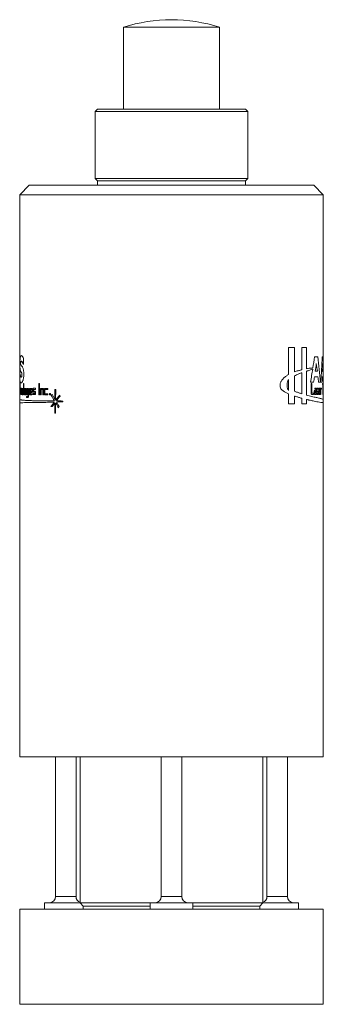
# Model space of a CAD drawing. Header units: inches. Extents: x 2.7 to 19.3, y 1.6 to 16.1.
# Tile 4 of 4: x 17.3 to 19.3, y 5.5 to 11.9. Entities that reach past the tile are written whole.
import ezdxf

# ---------------------------------------------------------------- set-up
doc = ezdxf.new("R2010")
doc.units = ezdxf.units.IN
doc.header["$MEASUREMENT"] = 0

msp = doc.modelspace()

# ---------------------------------------------------------------- linework, layer by layer
at = {"color": 7, "linetype": 'Continuous', "lineweight": 15}
for p, q in [((18.0237, 11.8864), (18.0237, 11.3499)), ((18.0237, 11.8864), (18.6537, 11.8864)), ((18.6537, 11.3499), (18.6537, 11.8864)), ((17.8537, 11.3499), (17.8387, 11.3349)), ((17.8387, 11.3349), (17.8387, 10.8949)), ((18.8387, 11.3349), (17.8387, 11.3349)), ((17.8537, 11.3499), (18.8237, 11.3499)), ((18.8387, 11.3349), (18.8237, 11.3499)), ((18.8387, 10.8949), (18.8387, 11.3349)), ((17.8387, 10.8949), (17.8537, 10.8799)), ((17.8387, 10.8949), (18.8387, 10.8949)), ((17.8537, 10.8799), (17.8537, 10.8499)), ((17.8537, 10.8799), (18.8237, 10.8799)), ((18.8237, 10.8799), (18.8387, 10.8949)), ((18.8237, 10.8499), (18.8237, 10.8799)), ((17.4057, 10.8499), (17.3437, 10.7879)), ((17.4057, 10.8499), (19.2717, 10.8499)), ((19.3337, 10.7879), (19.2717, 10.8499)), ((17.3437, 10.7879), (17.3437, 9.6328)), ((19.3337, 10.7879), (17.3437, 10.7879)), ((19.3337, 9.6328), (19.3337, 10.7879)), ((19.1064, 9.7861), (19.1063, 9.6081)), ((19.1458, 9.6255), (19.1458, 9.7861)), ((19.1924, 9.786), (19.1923, 9.6388)), ((19.2237, 9.6457), (19.2238, 9.786)), ((17.3679, 9.6738), (17.3679, 9.7159)), ((19.333, 9.6328), (19.3329, 9.7242)), ((17.3437, 9.6328), (17.3437, 9.5574)), ((17.3442, 9.5574), (17.3444, 9.6328)), ((19.2237, 9.472), (19.2237, 9.6298)), ((19.3337, 9.5574), (19.3337, 9.6328)), ((17.3447, 9.6117), (17.3447, 9.5696)), ((19.1062, 9.503), (19.1062, 9.5744)), ((19.1457, 9.5988), (19.1457, 9.4985)), ((19.1923, 9.4813), (19.1923, 9.6198)), ((17.3437, 9.5575), (17.3437, 9.4436)), ((17.3438, 9.511), (17.3438, 9.4821)), ((17.3439, 9.4821), (17.3439, 9.5098)), ((17.3441, 9.5575), (17.3442, 9.5574)), ((17.3451, 9.5098), (17.3451, 9.5173)), ((17.3461, 9.5489), (17.3461, 9.4762)), ((17.3466, 9.5178), (17.3466, 9.5489)), ((17.3466, 9.4762), (17.3466, 9.5102)), ((17.3487, 9.5102), (17.3487, 9.4762)), ((17.3495, 9.4762), (17.3495, 9.5114)), ((17.3512, 9.5119), (17.3512, 9.4767)), ((17.3521, 9.4767), (17.3521, 9.5107)), ((17.3554, 9.5107), (17.3554, 9.4767)), ((17.3567, 9.4767), (17.3567, 9.5119)), ((17.3586, 9.5105), (17.3586, 9.4816)), ((17.3599, 9.5093), (17.3599, 9.4816)), ((17.3644, 9.4816), (17.3644, 9.5093)), ((17.3661, 9.4816), (17.3661, 9.5105)), ((17.3688, 9.5487), (17.3688, 9.476)), ((17.3705, 9.476), (17.3705, 9.5487)), ((17.3739, 9.51), (17.3739, 9.4811)), ((17.3758, 9.5088), (17.3758, 9.4811)), ((17.3819, 9.4811), (17.3819, 9.5088)), ((17.3842, 9.4811), (17.3842, 9.51)), ((17.388, 9.5101), (17.388, 9.4812)), ((17.3902, 9.5089), (17.3902, 9.4812)), ((17.3975, 9.4812), (17.3975, 9.5089)), ((17.4002, 9.4628), (17.4003, 9.5101)), ((17.4044, 9.5159), (17.4044, 9.4743)), ((17.407, 9.4743), (17.407, 9.5159)), ((17.4114, 9.5103), (17.4114, 9.4814)), ((17.4141, 9.5091), (17.4141, 9.4967)), ((17.423, 9.4967), (17.423, 9.509)), ((17.4263, 9.4965), (17.4263, 9.5102)), ((17.4305, 9.5112), (17.4305, 9.4974)), ((17.4335, 9.4976), (17.4335, 9.51)), ((17.4471, 9.5099), (17.4471, 9.5175)), ((17.4696, 9.5479), (17.4696, 9.4752)), ((17.4732, 9.4752), (17.4732, 9.5479)), ((17.4797, 9.5105), (17.4797, 9.4752)), ((17.4834, 9.4752), (17.4834, 9.5092)), ((17.4956, 9.5092), (17.4956, 9.4752)), ((17.5001, 9.4752), (17.5001, 9.5104)), ((17.505, 9.5105), (17.505, 9.4816)), ((17.509, 9.4816), (17.509, 9.5093)), ((17.527, 9.5093), (17.527, 9.5168)), ((17.5738, 9.5087), (17.5738, 9.4453)), ((17.5793, 9.4393), (17.5794, 9.5087)), ((19.2544, 9.5493), (19.2544, 9.4838)), ((19.2579, 9.485), (19.2579, 9.5493)), ((19.2775, 9.5192), (19.2775, 9.5129)), ((19.285, 9.5129), (19.285, 9.5041)), ((19.2873, 9.484), (19.2873, 9.5129)), ((19.2903, 9.512), (19.2903, 9.4982)), ((19.2924, 9.4984), (19.2924, 9.5108)), ((19.301, 9.5108), (19.301, 9.5183)), ((19.3047, 9.5125), (19.3047, 9.4836)), ((19.3065, 9.5113), (19.3065, 9.4989)), ((19.3116, 9.4989), (19.3116, 9.5112)), ((19.3133, 9.4987), (19.3134, 9.5124)), ((19.3158, 9.5127), (19.3158, 9.4775)), ((19.3172, 9.4775), (19.3172, 9.5115)), ((19.3224, 9.5115), (19.3224, 9.5191)), ((19.3291, 9.5492), (19.3291, 9.5432)), ((19.3307, 9.5432), (19.3307, 9.4765)), ((19.3313, 9.4765), (19.3313, 9.5432)), ((19.3323, 9.5432), (19.3323, 9.5492)), ((19.3329, 9.5111), (19.3329, 9.4822)), ((19.3331, 9.5099), (19.3331, 9.4975)), ((19.3335, 9.5575), (19.3333, 9.5575)), ((19.3337, 9.4436), (19.3337, 9.5575)), ((19.3337, 9.4973), (19.3337, 9.5111)), ((19.3337, 9.4975), (19.3337, 9.5099)), ((17.3437, 9.4436), (17.3437, 9.4229)), ((17.3451, 9.4758), (17.3451, 9.4821)), ((17.388, 9.4628), (17.388, 9.4564)), ((17.3982, 9.4748), (17.3982, 9.4628)), ((17.4141, 9.4814), (17.4141, 9.4902)), ((17.423, 9.475), (17.423, 9.4814)), ((17.4304, 9.4823), (17.4304, 9.4759)), ((17.4443, 9.491), (17.4443, 9.4823)), ((17.4471, 9.4823), (17.4471, 9.4912)), ((17.527, 9.4752), (17.527, 9.4816)), ((17.5394, 9.4828), (17.5393, 9.474)), ((17.5444, 9.474), (17.5444, 9.4828)), ((17.6271, 9.4287), (17.6271, 9.434)), ((19.1062, 9.4811), (19.1061, 9.4149)), ((19.1457, 9.4148), (19.1457, 9.4663)), ((19.1923, 9.4523), (19.1922, 9.4148)), ((19.2236, 9.4147), (19.2237, 9.4441)), ((19.2689, 9.4774), (19.2689, 9.485)), ((19.2747, 9.4978), (19.2747, 9.484)), ((19.2775, 9.4976), (19.2775, 9.4852)), ((19.285, 9.4852), (19.285, 9.4975)), ((19.2903, 9.4831), (19.2903, 9.4768)), ((19.2993, 9.4918), (19.2993, 9.4831)), ((19.301, 9.4831), (19.301, 9.492)), ((19.3065, 9.4836), (19.3065, 9.4924)), ((19.3116, 9.4772), (19.3116, 9.4836)), ((19.3331, 9.4822), (19.3331, 9.491)), ((19.3337, 9.4758), (19.3337, 9.4822)), ((19.3337, 9.4229), (19.3337, 9.4436)), ((17.3437, 9.4229), (17.3437, 7.0999)), ((17.5737, 9.4215), (17.5737, 9.3542)), ((17.5793, 9.3542), (17.5793, 9.4203)), ((19.3337, 7.0999), (19.3337, 9.4229)), ((17.3437, 7.0999), (19.3337, 7.0999)), ((17.5789, 7.0999), (17.5789, 6.1819)), ((17.7129, 6.1819), (17.7129, 7.0999)), ((17.7392, 7.0999), (17.7392, 6.1399)), ((18.2717, 7.0999), (18.2717, 6.1819)), ((18.4057, 6.1819), (18.4057, 7.0999)), ((18.9382, 6.1399), (18.9382, 7.0999)), ((18.9645, 7.0999), (18.9645, 6.1819)), ((19.0985, 6.1819), (19.0985, 7.0999)), ((17.5053, 6.1419), (17.5053, 6.0999)), ((17.7392, 6.1419), (17.5053, 6.1419)), ((17.5789, 6.1819), (17.7129, 6.1819)), ((17.7392, 6.1399), (17.7592, 6.1199)), ((17.7392, 6.1399), (18.1981, 6.1399)), ((18.1981, 6.1419), (18.1981, 6.0999)), ((18.4793, 6.1419), (18.1981, 6.1419)), ((18.2717, 6.1819), (18.4057, 6.1819)), ((18.4793, 6.0999), (18.4793, 6.1419)), ((18.4793, 6.1399), (18.9382, 6.1399)), ((18.9182, 6.1199), (18.9382, 6.1399)), ((19.1721, 6.1419), (18.9382, 6.1419)), ((18.9645, 6.1819), (19.0985, 6.1819)), ((19.1721, 6.0999), (19.1721, 6.1419)), ((17.3437, 6.0999), (17.3437, 5.4749)), ((17.3437, 6.0999), (19.3337, 6.0999)), ((17.7592, 6.1199), (17.7592, 6.0999)), ((17.7592, 6.1199), (18.1981, 6.1199)), ((18.4793, 6.1199), (18.9182, 6.1199)), ((18.9182, 6.0999), (18.9182, 6.1199)), ((19.3337, 5.4749), (19.3337, 6.0999)), ((17.3437, 5.4749), (19.3337, 5.4749))]:
    msp.add_line(p, q, dxfattribs=at)
for centre, radius, start, end in [((18.3387, 10.9192), 1.0172, 71.96136, 108.03864), ((17.5389, 6.1819), 0.04, 270, 0), ((17.7529, 6.1819), 0.04, 180, 250.00172), ((18.2317, 6.1819), 0.04, 270, 0), ((18.4457, 6.1819), 0.04, 180, 270), ((18.9245, 6.1819), 0.04, 289.99828, 0), ((19.1385, 6.1819), 0.04, 180, 270)]:
    msp.add_arc(centre, radius, start, end, dxfattribs=at)
for points in [[(19.1458, 9.7861), (19.1332, 9.7861), (19.1201, 9.7861), (19.1064, 9.7861)], [(19.2238, 9.786), (19.214, 9.786), (19.2035, 9.786), (19.1924, 9.786)], [(19.2767, 9.7244), (19.2731, 9.7), (19.2694, 9.6756), (19.2655, 9.6512)], [(19.2983, 9.7244), (19.2919, 9.7244), (19.2847, 9.7244), (19.2767, 9.7244)], [(19.315, 9.5576), (19.3103, 9.6132), (19.3047, 9.6688), (19.2983, 9.7244)], [(19.3274, 9.7242), (19.3246, 9.6687), (19.321, 9.6132), (19.3165, 9.5576)], [(19.3329, 9.7242), (19.3319, 9.7242), (19.3301, 9.7242), (19.3274, 9.7242)], [(19.2643, 9.6439), (19.2597, 9.6152), (19.2548, 9.5865), (19.2498, 9.5578)], [(19.2881, 9.6809), (19.2858, 9.6635), (19.2835, 9.6462), (19.281, 9.6288)], [(19.281, 9.6288), (19.2859, 9.6288), (19.2904, 9.6288), (19.2947, 9.6288)], [(19.2947, 9.6288), (19.2926, 9.6461), (19.2904, 9.6635), (19.2881, 9.6809)], [(19.3308, 9.6807), (19.3302, 9.6633), (19.3295, 9.646), (19.3288, 9.6286)], [(19.3288, 9.6286), (19.3303, 9.6286), (19.3315, 9.6286), (19.3323, 9.6285)], [(19.3323, 9.6285), (19.3319, 9.6459), (19.3314, 9.6633), (19.3308, 9.6807)], [(19.2705, 9.5578), (19.2723, 9.5694), (19.2741, 9.581), (19.2758, 9.5927)], [(19.2758, 9.5927), (19.2845, 9.5927), (19.2922, 9.5926), (19.2989, 9.5926)], [(19.2989, 9.5926), (19.3003, 9.581), (19.3015, 9.5693), (19.3028, 9.5577)], [(19.3252, 9.5576), (19.3259, 9.5692), (19.3265, 9.5808), (19.3271, 9.5925)], [(19.3271, 9.5925), (19.3301, 9.5925), (19.332, 9.5924), (19.333, 9.5924)], [(19.333, 9.5924), (19.3332, 9.5808), (19.3333, 9.5691), (19.3335, 9.5575)], [(17.3451, 9.5173), (17.3445, 9.5174), (17.3441, 9.5174), (17.3439, 9.5174)], [(17.3439, 9.5098), (17.3441, 9.5098), (17.3445, 9.5098), (17.3451, 9.5098)], [(17.3466, 9.5489), (17.3464, 9.5489), (17.3462, 9.5489), (17.3461, 9.5489)], [(17.3489, 9.5178), (17.348, 9.5178), (17.3473, 9.5178), (17.3466, 9.5178)], [(17.3466, 9.5102), (17.3472, 9.5102), (17.3479, 9.5102), (17.3487, 9.5102)], [(17.3557, 9.5183), (17.3543, 9.5183), (17.3531, 9.5183), (17.352, 9.5183)], [(17.3521, 9.5107), (17.3531, 9.5107), (17.3542, 9.5107), (17.3554, 9.5107)], [(17.3648, 9.5168), (17.363, 9.5168), (17.3613, 9.5168), (17.3597, 9.5169)], [(17.3644, 9.5093), (17.3628, 9.5093), (17.3613, 9.5093), (17.3599, 9.5093)], [(17.3705, 9.5487), (17.3699, 9.5487), (17.3694, 9.5487), (17.3688, 9.5487)], [(17.3825, 9.5163), (17.38, 9.5163), (17.3777, 9.5164), (17.3755, 9.5164)], [(17.3819, 9.5088), (17.3798, 9.5088), (17.3777, 9.5088), (17.3758, 9.5088)], [(17.3982, 9.5164), (17.3953, 9.5164), (17.3925, 9.5164), (17.3899, 9.5164)], [(17.3975, 9.5089), (17.395, 9.5089), (17.3925, 9.5089), (17.3902, 9.5089)], [(17.407, 9.5159), (17.4061, 9.5159), (17.4053, 9.5159), (17.4044, 9.5159)], [(17.4238, 9.5166), (17.4204, 9.5166), (17.417, 9.5166), (17.4138, 9.5166)], [(17.423, 9.509), (17.42, 9.509), (17.417, 9.5091), (17.4141, 9.5091)], [(17.4471, 9.5175), (17.4423, 9.5175), (17.4376, 9.5175), (17.4331, 9.5175)], [(17.4335, 9.51), (17.4379, 9.51), (17.4424, 9.5099), (17.4471, 9.5099)], [(17.4732, 9.5479), (17.472, 9.5479), (17.4708, 9.5479), (17.4696, 9.5479)], [(17.4967, 9.5168), (17.492, 9.5168), (17.4874, 9.5168), (17.4829, 9.5168)], [(17.4834, 9.5092), (17.4874, 9.5092), (17.4915, 9.5092), (17.4956, 9.5092)], [(17.527, 9.5168), (17.5207, 9.5169), (17.5145, 9.5169), (17.5085, 9.5169)], [(17.509, 9.5093), (17.5149, 9.5093), (17.5208, 9.5093), (17.527, 9.5093)], [(17.5794, 9.5087), (17.5775, 9.5087), (17.5757, 9.5087), (17.5738, 9.5087)], [(19.2498, 9.5578), (19.2572, 9.5578), (19.2641, 9.5578), (19.2705, 9.5578)], [(19.2579, 9.5493), (19.2567, 9.5493), (19.2556, 9.5493), (19.2544, 9.5493)], [(19.285, 9.5041), (19.2824, 9.5041), (19.2797, 9.5041), (19.2769, 9.5041)], [(19.2853, 9.5192), (19.2828, 9.5192), (19.2802, 9.5192), (19.2775, 9.5192)], [(19.2775, 9.5129), (19.2801, 9.5129), (19.2826, 9.5129), (19.285, 9.5129)], [(19.301, 9.5183), (19.2982, 9.5183), (19.2953, 9.5183), (19.2921, 9.5183)], [(19.2924, 9.5108), (19.2954, 9.5108), (19.2983, 9.5108), (19.301, 9.5108)], [(19.2993, 9.4984), (19.2971, 9.4984), (19.2948, 9.4984), (19.2924, 9.4984)], [(19.3028, 9.5577), (19.3074, 9.5577), (19.3114, 9.5577), (19.315, 9.5576)], [(19.3121, 9.5188), (19.3102, 9.5188), (19.3083, 9.5188), (19.3062, 9.5188)], [(19.3116, 9.5112), (19.31, 9.5113), (19.3083, 9.5113), (19.3065, 9.5113)], [(19.3065, 9.4989), (19.3083, 9.4989), (19.31, 9.4989), (19.3116, 9.4989)], [(19.3165, 9.5576), (19.3199, 9.5576), (19.3228, 9.5576), (19.3252, 9.5576)], [(19.3224, 9.5191), (19.3208, 9.5191), (19.319, 9.5191), (19.317, 9.5191)], [(19.3172, 9.5115), (19.3191, 9.5115), (19.3208, 9.5115), (19.3224, 9.5115)], [(19.3323, 9.5492), (19.3316, 9.5492), (19.3305, 9.5492), (19.3291, 9.5492)], [(19.3291, 9.5432), (19.3297, 9.5432), (19.3302, 9.5432), (19.3307, 9.5432)], [(19.3313, 9.5432), (19.3317, 9.5432), (19.332, 9.5432), (19.3323, 9.5432)], [(19.3337, 9.5174), (19.3336, 9.5174), (19.3334, 9.5174), (19.3331, 9.5174)], [(19.3337, 9.5099), (19.3336, 9.5099), (19.3334, 9.5099), (19.3331, 9.5099)], [(17.3451, 9.4821), (17.3445, 9.4821), (17.3441, 9.4821), (17.3439, 9.4821)], [(17.3439, 9.4758), (17.3441, 9.4758), (17.3445, 9.4758), (17.3451, 9.4758)], [(17.3461, 9.4762), (17.3462, 9.4762), (17.3464, 9.4762), (17.3466, 9.4762)], [(17.3487, 9.4762), (17.3489, 9.4762), (17.3492, 9.4762), (17.3495, 9.4762)], [(17.3512, 9.4767), (17.3515, 9.4767), (17.3518, 9.4767), (17.3521, 9.4767)], [(17.3554, 9.4767), (17.3558, 9.4767), (17.3562, 9.4767), (17.3567, 9.4767)], [(17.3597, 9.4753), (17.3613, 9.4753), (17.363, 9.4752), (17.3648, 9.4752)], [(17.3599, 9.4816), (17.3613, 9.4816), (17.3628, 9.4816), (17.3644, 9.4816)], [(17.3688, 9.476), (17.3694, 9.476), (17.3699, 9.476), (17.3705, 9.476)], [(17.3755, 9.4748), (17.3777, 9.4748), (17.38, 9.4747), (17.3825, 9.4747)], [(17.3758, 9.4811), (17.3777, 9.4811), (17.3798, 9.4811), (17.3819, 9.4811)], [(17.3982, 9.4628), (17.3946, 9.4628), (17.3912, 9.4628), (17.388, 9.4628)], [(17.388, 9.4564), (17.3912, 9.4564), (17.3946, 9.4564), (17.3982, 9.4564)], [(17.3899, 9.4748), (17.3925, 9.4748), (17.3953, 9.4748), (17.3982, 9.4748)], [(17.3902, 9.4812), (17.3925, 9.4812), (17.395, 9.4812), (17.3975, 9.4812)], [(17.4044, 9.4743), (17.4053, 9.4743), (17.4061, 9.4743), (17.407, 9.4743)], [(17.4138, 9.475), (17.4168, 9.475), (17.4198, 9.475), (17.423, 9.475)], [(17.4141, 9.4967), (17.417, 9.4967), (17.42, 9.4967), (17.423, 9.4967)], [(17.4141, 9.4902), (17.4172, 9.4901), (17.4205, 9.4901), (17.4238, 9.4901)], [(17.423, 9.4814), (17.42, 9.4814), (17.417, 9.4814), (17.4141, 9.4814)], [(17.4443, 9.4823), (17.4395, 9.4823), (17.4349, 9.4823), (17.4304, 9.4823)], [(17.4304, 9.4759), (17.4349, 9.4759), (17.4395, 9.4759), (17.4443, 9.4759)], [(17.4331, 9.4911), (17.4367, 9.491), (17.4404, 9.491), (17.4443, 9.491)], [(17.4443, 9.4976), (17.4406, 9.4976), (17.437, 9.4976), (17.4335, 9.4976)], [(17.4696, 9.4752), (17.4708, 9.4752), (17.472, 9.4752), (17.4732, 9.4752)], [(17.4797, 9.4752), (17.4809, 9.4752), (17.4822, 9.4752), (17.4834, 9.4752)], [(17.4956, 9.4752), (17.4971, 9.4752), (17.4986, 9.4752), (17.5001, 9.4752)], [(17.5085, 9.4753), (17.5145, 9.4753), (17.5206, 9.4753), (17.527, 9.4752)], [(17.527, 9.4816), (17.5208, 9.4816), (17.5148, 9.4816), (17.509, 9.4816)], [(17.5393, 9.474), (17.541, 9.474), (17.5427, 9.474), (17.5444, 9.474)], [(17.5444, 9.4828), (17.5427, 9.4828), (17.541, 9.4828), (17.5394, 9.4828)], [(17.5556, 9.4779), (17.554, 9.4757), (17.5523, 9.4734), (17.5506, 9.4711)], [(17.5506, 9.4711), (17.5572, 9.4591), (17.564, 9.4471), (17.5708, 9.435)], [(17.5738, 9.4453), (17.5676, 9.4562), (17.5616, 9.4671), (17.5556, 9.4779)], [(17.6056, 9.4726), (17.5966, 9.4615), (17.5879, 9.4504), (17.5793, 9.4393)], [(17.584, 9.4348), (17.5922, 9.4454), (17.6005, 9.4559), (17.6091, 9.4665)], [(17.6271, 9.434), (17.6122, 9.4343), (17.5978, 9.4345), (17.584, 9.4348)], [(17.6091, 9.4665), (17.6079, 9.4686), (17.6067, 9.4706), (17.6056, 9.4726)], [(19.2568, 9.4774), (19.261, 9.4774), (19.2651, 9.4774), (19.2689, 9.4774)], [(19.2689, 9.485), (19.2654, 9.485), (19.2617, 9.485), (19.2579, 9.485)], [(19.2769, 9.4777), (19.2798, 9.4776), (19.2826, 9.4776), (19.2853, 9.4776)], [(19.285, 9.4975), (19.2826, 9.4976), (19.2801, 9.4976), (19.2775, 9.4976)], [(19.2775, 9.4852), (19.2801, 9.4852), (19.2826, 9.4852), (19.285, 9.4852)], [(19.2993, 9.4831), (19.2965, 9.4831), (19.2935, 9.4831), (19.2903, 9.4831)], [(19.2903, 9.4768), (19.2935, 9.4767), (19.2965, 9.4767), (19.2993, 9.4767)], [(19.2921, 9.4919), (19.2946, 9.4919), (19.297, 9.4919), (19.2993, 9.4918)], [(19.3062, 9.4772), (19.3081, 9.4772), (19.3099, 9.4772), (19.3116, 9.4772)], [(19.3065, 9.4924), (19.3084, 9.4924), (19.3103, 9.4923), (19.312, 9.4923)], [(19.3116, 9.4836), (19.31, 9.4836), (19.3083, 9.4836), (19.3065, 9.4836)], [(19.3158, 9.4775), (19.3163, 9.4775), (19.3167, 9.4775), (19.3172, 9.4775)], [(19.3307, 9.4765), (19.3309, 9.4765), (19.3311, 9.4765), (19.3313, 9.4765)], [(19.3331, 9.4975), (19.3334, 9.4975), (19.3336, 9.4975), (19.3337, 9.4975)], [(19.3331, 9.491), (19.3334, 9.491), (19.3336, 9.491), (19.3337, 9.4909)], [(19.3337, 9.4822), (19.3336, 9.4822), (19.3334, 9.4822), (19.3331, 9.4822)], [(19.3331, 9.4758), (19.3334, 9.4758), (19.3336, 9.4758), (19.3337, 9.4758)], [(17.5699, 9.4269), (17.5624, 9.4169), (17.5551, 9.407), (17.548, 9.3971)], [(17.548, 9.3971), (17.5505, 9.3971), (17.553, 9.3971), (17.5556, 9.3971)], [(17.5556, 9.3971), (17.5615, 9.4052), (17.5676, 9.4133), (17.5737, 9.4215)], [(17.5793, 9.4203), (17.5854, 9.4098), (17.5916, 9.3993), (17.5979, 9.3888)], [(17.5841, 9.4273), (17.5979, 9.4278), (17.6122, 9.4282), (17.6271, 9.4287)], [(17.6018, 9.397), (17.5958, 9.4071), (17.5899, 9.4172), (17.5841, 9.4273)], [(17.5979, 9.3888), (17.5992, 9.3915), (17.6005, 9.3943), (17.6018, 9.397)], [(19.1061, 9.4149), (19.1199, 9.4149), (19.133, 9.4149), (19.1457, 9.4148)], [(19.1922, 9.4148), (19.2033, 9.4147), (19.2138, 9.4147), (19.2236, 9.4147)], [(17.5737, 9.3542), (17.5756, 9.3542), (17.5774, 9.3542), (17.5793, 9.3542)]]:
    msp.add_open_spline(points, degree=3, dxfattribs=at)
for points, knots in [([(17.3679, 9.7159), (17.3669, 9.7176), (17.3649, 9.7211), (17.361, 9.7272), (17.3566, 9.7322), (17.3521, 9.7322), (17.3492, 9.728), (17.3474, 9.7217), (17.3463, 9.7149), (17.3455, 9.7054), (17.345, 9.6926), (17.3448, 9.6776), (17.3449, 9.6645), (17.3451, 9.6551), (17.3454, 9.6494), (17.3457, 9.6447), (17.3463, 9.6397), (17.3473, 9.6348), (17.3491, 9.6285), (17.351, 9.6249), (17.3531, 9.6231), (17.3539, 9.6225), (17.3547, 9.622), (17.3553, 9.6214), (17.3559, 9.6207), (17.3565, 9.6195), (17.3571, 9.6178), (17.3576, 9.6152), (17.3579, 9.6122), (17.3581, 9.6088), (17.3582, 9.605), (17.358, 9.6013), (17.3576, 9.598), (17.357, 9.5944), (17.3561, 9.5916), (17.3549, 9.5905), (17.3538, 9.5902), (17.3527, 9.5899), (17.3517, 9.59), (17.3505, 9.5912), (17.3491, 9.5943), (17.3477, 9.599), (17.3465, 9.6039), (17.3455, 9.608), (17.345, 9.6105), (17.3447, 9.6117)], [0, 0, 0, 0, 0.03114, 0.062279, 0.124516, 0.186766, 0.249001, 0.282479, 0.311407, 0.342717, 0.374041, 0.405529, 0.436962, 0.452602, 0.468117, 0.482626, 0.499543, 0.530644, 0.561784, 0.624059, 0.639597, 0.655038, 0.662802, 0.670637, 0.679452, 0.686661, 0.696169, 0.704514, 0.711386, 0.718292, 0.726207, 0.734109, 0.741906, 0.750098, 0.765507, 0.781365, 0.797529, 0.813259, 0.828657, 0.84407, 0.875315, 0.906662, 0.93775, 0.968831, 1, 1, 1, 1]), ([(17.3447, 9.5696), (17.345, 9.5681), (17.3455, 9.5654), (17.3469, 9.5605), (17.3491, 9.5554), (17.3528, 9.5526), (17.3567, 9.5543), (17.3601, 9.5588), (17.3628, 9.5642), (17.3655, 9.5713), (17.3681, 9.5814), (17.3696, 9.5926), (17.3703, 9.6025), (17.3705, 9.6127), (17.3701, 9.6231), (17.3691, 9.6324), (17.3678, 9.6407), (17.3656, 9.6489), (17.3627, 9.6561), (17.3599, 9.6603), (17.3574, 9.6636), (17.3555, 9.6657), (17.354, 9.6668), (17.353, 9.6675), (17.3522, 9.6682), (17.3516, 9.6688), (17.351, 9.6698), (17.3506, 9.6712), (17.3501, 9.6733), (17.3498, 9.676), (17.3496, 9.6796), (17.3497, 9.6835), (17.3499, 9.687), (17.3502, 9.6893), (17.3508, 9.6915), (17.3515, 9.6939), (17.3528, 9.6962), (17.3546, 9.6964), (17.3569, 9.6943), (17.3595, 9.6916), (17.3623, 9.6875), (17.365, 9.6811), (17.367, 9.6762), (17.3679, 9.6738)], [0, 0, 0, 0, 0.036343, 0.062334, 0.124663, 0.190789, 0.249306, 0.280654, 0.311682, 0.343031, 0.374269, 0.405761, 0.421481, 0.437132, 0.468392, 0.484063, 0.499669, 0.53091, 0.562081, 0.597699, 0.624445, 0.655611, 0.671233, 0.686838, 0.699261, 0.708528, 0.717846, 0.726356, 0.734147, 0.742597, 0.749908, 0.757863, 0.765587, 0.773439, 0.781546, 0.797304, 0.812769, 0.843675, 0.875209, 0.906606, 0.937626, 0.968674, 1, 1, 1, 1]), ([(19.1923, 9.6388), (19.1899, 9.6381), (19.185, 9.6369), (19.1775, 9.6349), (19.1682, 9.6324), (19.1577, 9.6294), (19.1495, 9.6268), (19.1458, 9.6255)], [0, 0, 0, 0, 0.165586, 0.332251, 0.500008, 0.769451, 1, 1, 1, 1]), ([(19.2655, 9.6512), (19.2632, 9.651), (19.2589, 9.6506), (19.2523, 9.65), (19.2445, 9.6491), (19.2352, 9.6478), (19.2276, 9.6464), (19.2237, 9.6457)], [0, 0, 0, 0, 0.180268, 0.346933, 0.500006, 0.749129, 1, 1, 1, 1]), ([(19.2237, 9.6298), (19.2252, 9.6302), (19.2289, 9.6313), (19.2362, 9.6335), (19.2455, 9.6365), (19.2554, 9.6401), (19.2615, 9.6427), (19.2643, 9.6439)], [0, 0, 0, 0, 0.097287, 0.250004, 0.500004, 0.76985, 1, 1, 1, 1]), ([(19.1063, 9.6081), (19.1035, 9.6064), (19.098, 9.603), (19.087, 9.5957), (19.0761, 9.5865), (19.0661, 9.5753), (19.0603, 9.5671), (19.0562, 9.5601), (19.0525, 9.5524), (19.0495, 9.5413), (19.0509, 9.527), (19.0558, 9.5145), (19.0634, 9.5055), (19.0747, 9.4973), (19.0861, 9.4902), (19.0977, 9.4848), (19.1033, 9.4823), (19.1062, 9.4811)], [0, 0, 0, 0, 0.062188, 0.124405, 0.248787, 0.313265, 0.373357, 0.407517, 0.437522, 0.499313, 0.56205, 0.626071, 0.688341, 0.751216, 0.875603, 0.937709, 1, 1, 1, 1]), ([(19.1062, 9.5744), (19.1055, 9.5731), (19.1041, 9.5706), (19.1022, 9.5665), (19.1005, 9.5622), (19.0986, 9.5562), (19.0968, 9.5483), (19.0959, 9.5383), (19.0962, 9.5282), (19.0981, 9.5187), (19.1016, 9.5102), (19.1046, 9.5055), (19.1062, 9.503)], [0, 0, 0, 0, 0.064091, 0.126908, 0.18884, 0.250294, 0.37679, 0.500313, 0.628657, 0.750049, 0.868424, 1, 1, 1, 1]), ([(19.1923, 9.6198), (19.1897, 9.6188), (19.1846, 9.617), (19.177, 9.6141), (19.168, 9.6103), (19.1577, 9.6055), (19.1496, 9.601), (19.1457, 9.5988)], [0, 0, 0, 0, 0.176439, 0.343092, 0.500022, 0.757565, 1, 1, 1, 1]), ([(17.3439, 9.5174), (17.3439, 9.5173), (17.3439, 9.5172), (17.3438, 9.5166), (17.3438, 9.5154), (17.3438, 9.5135), (17.3438, 9.5119), (17.3438, 9.511)], [0, 0, 0, 0, 0.171517, 0.334558, 0.500717, 0.749019, 1, 1, 1, 1]), ([(17.3495, 9.5114), (17.3495, 9.512), (17.3495, 9.5131), (17.3495, 9.5146), (17.3493, 9.5161), (17.3491, 9.5175), (17.349, 9.5177), (17.3489, 9.5178)], [0, 0, 0, 0, 0.171553, 0.334592, 0.500702, 0.749128, 1, 1, 1, 1]), ([(17.352, 9.5183), (17.3519, 9.5183), (17.3517, 9.5182), (17.3515, 9.5175), (17.3514, 9.5163), (17.3512, 9.5145), (17.3512, 9.5128), (17.3512, 9.5119)], [0, 0, 0, 0, 0.171517, 0.334558, 0.500717, 0.749019, 1, 1, 1, 1]), ([(17.3567, 9.5119), (17.3567, 9.5125), (17.3567, 9.5136), (17.3566, 9.5152), (17.3564, 9.5167), (17.3561, 9.518), (17.3558, 9.5182), (17.3557, 9.5183)], [0, 0, 0, 0, 0.1715526, 0.3345923, 0.5007025, 0.749128, 1, 1, 1, 1]), ([(17.3597, 9.5169), (17.3596, 9.5168), (17.3594, 9.5167), (17.3591, 9.5161), (17.3589, 9.5149), (17.3586, 9.513), (17.3586, 9.5113), (17.3586, 9.5105)], [0, 0, 0, 0, 0.171517, 0.334558, 0.500717, 0.749019, 1, 1, 1, 1]), ([(17.3661, 9.5105), (17.3661, 9.511), (17.3661, 9.5122), (17.3659, 9.5137), (17.3657, 9.5152), (17.3653, 9.5166), (17.3649, 9.5167), (17.3648, 9.5168)], [0, 0, 0, 0, 0.171553, 0.334592, 0.500702, 0.749128, 1, 1, 1, 1]), ([(17.3755, 9.5164), (17.3754, 9.5163), (17.3751, 9.5162), (17.3747, 9.5156), (17.3743, 9.5144), (17.374, 9.5125), (17.374, 9.5108), (17.3739, 9.51)], [0, 0, 0, 0, 0.171517, 0.334558, 0.500717, 0.749019, 1, 1, 1, 1]), ([(17.3842, 9.51), (17.3842, 9.5105), (17.3842, 9.5117), (17.384, 9.5132), (17.3837, 9.5147), (17.3832, 9.5161), (17.3827, 9.5162), (17.3825, 9.5163)], [0, 0, 0, 0, 0.1715526, 0.3345923, 0.5007025, 0.749128, 1, 1, 1, 1]), ([(17.3899, 9.5164), (17.3897, 9.5164), (17.3894, 9.5163), (17.3889, 9.5157), (17.3885, 9.5145), (17.3881, 9.5126), (17.388, 9.5109), (17.388, 9.5101)], [0, 0, 0, 0, 0.171517, 0.334558, 0.500717, 0.749019, 1, 1, 1, 1]), ([(17.4003, 9.5101), (17.4002, 9.5106), (17.4002, 9.5117), (17.4, 9.5133), (17.3996, 9.5148), (17.399, 9.5162), (17.3984, 9.5163), (17.3982, 9.5164)], [0, 0, 0, 0, 0.171553, 0.334592, 0.500702, 0.749128, 1, 1, 1, 1]), ([(17.4138, 9.5166), (17.4136, 9.5166), (17.4132, 9.5165), (17.4126, 9.5158), (17.412, 9.5146), (17.4115, 9.5128), (17.4115, 9.5111), (17.4114, 9.5103)], [0, 0, 0, 0, 0.171517, 0.334558, 0.500717, 0.749019, 1, 1, 1, 1]), ([(17.4263, 9.5102), (17.4263, 9.5108), (17.4263, 9.5119), (17.426, 9.5135), (17.4255, 9.515), (17.4248, 9.5163), (17.4241, 9.5165), (17.4238, 9.5166)], [0, 0, 0, 0, 0.171553, 0.334592, 0.500702, 0.749128, 1, 1, 1, 1]), ([(17.4331, 9.5175), (17.4328, 9.5175), (17.4324, 9.5174), (17.4317, 9.5167), (17.4311, 9.5155), (17.4306, 9.5137), (17.4305, 9.512), (17.4305, 9.5112)], [0, 0, 0, 0, 0.171517, 0.334558, 0.500717, 0.749019, 1, 1, 1, 1]), ([(17.4829, 9.5168), (17.4827, 9.5168), (17.4821, 9.5167), (17.4813, 9.516), (17.4805, 9.5148), (17.4799, 9.513), (17.4798, 9.5113), (17.4797, 9.5105)], [0, 0, 0, 0, 0.171517, 0.334558, 0.500717, 0.749019, 1, 1, 1, 1]), ([(17.5001, 9.5104), (17.5001, 9.511), (17.5, 9.5121), (17.4997, 9.5137), (17.499, 9.5152), (17.498, 9.5165), (17.4971, 9.5167), (17.4967, 9.5168)], [0, 0, 0, 0, 0.171553, 0.334592, 0.500702, 0.749128, 1, 1, 1, 1]), ([(17.5085, 9.5169), (17.5082, 9.5168), (17.5076, 9.5167), (17.5067, 9.5161), (17.5059, 9.5149), (17.5051, 9.513), (17.5051, 9.5114), (17.505, 9.5105)], [0, 0, 0, 0, 0.171517, 0.334558, 0.500717, 0.749019, 1, 1, 1, 1]), ([(19.1457, 9.4985), (19.1486, 9.4972), (19.1547, 9.4947), (19.1638, 9.4912), (19.1731, 9.4878), (19.1827, 9.4844), (19.189, 9.4824), (19.1923, 9.4813)], [0, 0, 0, 0, 0.180618, 0.370871, 0.570818, 0.780512, 1, 1, 1, 1]), ([(19.2769, 9.5041), (19.2767, 9.5041), (19.2763, 9.504), (19.2758, 9.5033), (19.2753, 9.5021), (19.2748, 9.5003), (19.2748, 9.4986), (19.2747, 9.4978)], [0, 0, 0, 0, 0.171517, 0.334558, 0.500717, 0.749019, 1, 1, 1, 1]), ([(19.2873, 9.5129), (19.2872, 9.5134), (19.2872, 9.5145), (19.287, 9.5161), (19.2867, 9.5176), (19.2861, 9.519), (19.2856, 9.5191), (19.2853, 9.5192)], [0, 0, 0, 0, 0.171553, 0.334592, 0.500702, 0.749128, 1, 1, 1, 1]), ([(19.2921, 9.5183), (19.292, 9.5183), (19.2917, 9.5182), (19.2912, 9.5176), (19.2908, 9.5164), (19.2904, 9.5145), (19.2903, 9.5128), (19.2903, 9.512)], [0, 0, 0, 0, 0.171517, 0.334558, 0.500717, 0.749019, 1, 1, 1, 1]), ([(19.3062, 9.5188), (19.3061, 9.5188), (19.3058, 9.5187), (19.3055, 9.518), (19.3051, 9.5169), (19.3048, 9.515), (19.3048, 9.5133), (19.3047, 9.5125)], [0, 0, 0, 0, 0.171517, 0.334558, 0.500717, 0.749019, 1, 1, 1, 1]), ([(19.312, 9.4923), (19.3122, 9.4924), (19.3124, 9.4925), (19.3127, 9.4931), (19.313, 9.4943), (19.3133, 9.4962), (19.3133, 9.4979), (19.3133, 9.4987)], [0, 0, 0, 0, 0.171517, 0.334558, 0.500717, 0.749019, 1, 1, 1, 1]), ([(19.3134, 9.5124), (19.3133, 9.513), (19.3133, 9.5141), (19.3132, 9.5157), (19.313, 9.5172), (19.3126, 9.5185), (19.3122, 9.5187), (19.3121, 9.5188)], [0, 0, 0, 0, 0.171553, 0.334592, 0.500702, 0.749128, 1, 1, 1, 1]), ([(19.317, 9.5191), (19.3169, 9.5191), (19.3167, 9.519), (19.3164, 9.5183), (19.3161, 9.5171), (19.3159, 9.5153), (19.3158, 9.5136), (19.3158, 9.5127)], [0, 0, 0, 0, 0.171517, 0.334558, 0.500717, 0.749019, 1, 1, 1, 1]), ([(19.3331, 9.5174), (19.3331, 9.5174), (19.333, 9.5173), (19.333, 9.5166), (19.3329, 9.5155), (19.3329, 9.5136), (19.3329, 9.5119), (19.3329, 9.5111)], [0, 0, 0, 0, 0.171517, 0.334558, 0.500717, 0.749019, 1, 1, 1, 1]), ([(19.3337, 9.5111), (19.3337, 9.5116), (19.3337, 9.5127), (19.3337, 9.5143), (19.3337, 9.5158), (19.3337, 9.5171), (19.3337, 9.5173), (19.3337, 9.5174)], [0, 0, 0, 0, 0.171553, 0.334592, 0.500702, 0.749128, 1, 1, 1, 1]), ([(17.5708, 9.435), (17.5583, 9.4352), (17.535, 9.4356), (17.5022, 9.4358), (17.4725, 9.4359), (17.445, 9.4359), (17.424, 9.4362), (17.4079, 9.4367), (17.3963, 9.4372), (17.3852, 9.4379), (17.3748, 9.4388), (17.3661, 9.4396), (17.3596, 9.4403), (17.3541, 9.4409), (17.3487, 9.4415), (17.3451, 9.4423), (17.3435, 9.443), (17.3438, 9.4435), (17.3439, 9.4436)], [0, 0, 0, 0, 0.087818, 0.164321, 0.253511, 0.338033, 0.42252, 0.47455, 0.52816, 0.573433, 0.633799, 0.69706, 0.739438, 0.780266, 0.845077, 0.921558, 0.985803, 1, 1, 1, 1]), ([(17.3438, 9.4821), (17.3438, 9.4816), (17.3438, 9.4805), (17.3438, 9.4789), (17.3438, 9.4774), (17.3438, 9.476), (17.3439, 9.4759), (17.3439, 9.4758)], [0, 0, 0, 0, 0.171553, 0.334592, 0.500702, 0.749128, 1, 1, 1, 1]), ([(17.3586, 9.4816), (17.3586, 9.4811), (17.3586, 9.4799), (17.3587, 9.4784), (17.3589, 9.4769), (17.3593, 9.4755), (17.3596, 9.4753), (17.3597, 9.4753)], [0, 0, 0, 0, 0.171553, 0.334592, 0.500702, 0.749128, 1, 1, 1, 1]), ([(17.3648, 9.4752), (17.3649, 9.4753), (17.3651, 9.4754), (17.3654, 9.476), (17.3657, 9.4772), (17.366, 9.4791), (17.3661, 9.4807), (17.3661, 9.4816)], [0, 0, 0, 0, 0.171517, 0.334558, 0.500717, 0.749019, 1, 1, 1, 1]), ([(17.3739, 9.4811), (17.3739, 9.4806), (17.374, 9.4794), (17.3741, 9.4779), (17.3744, 9.4764), (17.3749, 9.475), (17.3753, 9.4749), (17.3755, 9.4748)], [0, 0, 0, 0, 0.171553, 0.334592, 0.500702, 0.749128, 1, 1, 1, 1]), ([(17.3825, 9.4747), (17.3826, 9.4748), (17.3829, 9.4749), (17.3834, 9.4755), (17.3838, 9.4767), (17.3842, 9.4786), (17.3842, 9.4803), (17.3842, 9.4811)], [0, 0, 0, 0, 0.171517, 0.334558, 0.500717, 0.749019, 1, 1, 1, 1]), ([(17.388, 9.4812), (17.388, 9.4806), (17.388, 9.4795), (17.3882, 9.478), (17.3886, 9.4765), (17.3891, 9.4751), (17.3896, 9.4749), (17.3899, 9.4748)], [0, 0, 0, 0, 0.171553, 0.334592, 0.500702, 0.749128, 1, 1, 1, 1]), ([(17.3982, 9.4564), (17.3983, 9.4565), (17.3987, 9.4566), (17.3992, 9.4572), (17.3997, 9.4584), (17.4002, 9.4603), (17.4002, 9.4619), (17.4002, 9.4628)], [0, 0, 0, 0, 0.171517, 0.334558, 0.500717, 0.749019, 1, 1, 1, 1]), ([(17.4114, 9.4814), (17.4115, 9.4808), (17.4115, 9.4797), (17.4117, 9.4782), (17.4122, 9.4766), (17.4128, 9.4753), (17.4134, 9.4751), (17.4138, 9.475)], [0, 0, 0, 0, 0.171553, 0.334592, 0.500702, 0.749128, 1, 1, 1, 1]), ([(17.4238, 9.4901), (17.424, 9.4902), (17.4245, 9.4903), (17.4251, 9.4909), (17.4257, 9.4921), (17.4262, 9.494), (17.4263, 9.4956), (17.4263, 9.4965)], [0, 0, 0, 0, 0.171517, 0.334558, 0.500717, 0.749019, 1, 1, 1, 1]), ([(17.4305, 9.4974), (17.4305, 9.4968), (17.4305, 9.4957), (17.4308, 9.4942), (17.4313, 9.4927), (17.432, 9.4913), (17.4327, 9.4911), (17.4331, 9.4911)], [0, 0, 0, 0, 0.171553, 0.334592, 0.500702, 0.749128, 1, 1, 1, 1]), ([(17.4471, 9.4912), (17.4471, 9.4918), (17.447, 9.4929), (17.4468, 9.4945), (17.4462, 9.496), (17.4454, 9.4973), (17.4447, 9.4975), (17.4443, 9.4976)], [0, 0, 0, 0, 0.171553, 0.334592, 0.500702, 0.749128, 1, 1, 1, 1]), ([(17.4443, 9.4759), (17.4445, 9.4759), (17.445, 9.476), (17.4457, 9.4767), (17.4464, 9.4779), (17.447, 9.4797), (17.4471, 9.4814), (17.4471, 9.4823)], [0, 0, 0, 0, 0.171517, 0.334558, 0.500717, 0.749019, 1, 1, 1, 1]), ([(17.505, 9.4816), (17.505, 9.4811), (17.5051, 9.48), (17.5054, 9.4784), (17.5061, 9.4769), (17.5071, 9.4755), (17.508, 9.4754), (17.5085, 9.4753)], [0, 0, 0, 0, 0.171553, 0.334592, 0.500702, 0.749128, 1, 1, 1, 1]), ([(19.1457, 9.4663), (19.1487, 9.4653), (19.1549, 9.4633), (19.1641, 9.4604), (19.1735, 9.4576), (19.1829, 9.4549), (19.1891, 9.4531), (19.1923, 9.4523)], [0, 0, 0, 0, 0.1862, 0.379278, 0.579258, 0.786159, 1, 1, 1, 1]), ([(19.3335, 9.4436), (19.3334, 9.444), (19.3333, 9.4447), (19.3303, 9.4462), (19.325, 9.4481), (19.3176, 9.4502), (19.3086, 9.4524), (19.2984, 9.4547), (19.2864, 9.4572), (19.2731, 9.46), (19.2582, 9.4633), (19.2419, 9.4671), (19.2297, 9.4704), (19.2237, 9.472)], [0, 0, 0, 0, 0.0816426, 0.1830231, 0.28506, 0.3877566, 0.4748002, 0.5651604, 0.6542749, 0.7398619, 0.8264232, 0.9133873, 1, 1, 1, 1]), ([(19.2237, 9.4441), (19.2268, 9.4434), (19.2322, 9.4421), (19.2425, 9.4396), (19.2593, 9.4359), (19.2807, 9.4314), (19.3016, 9.4276), (19.3173, 9.425), (19.3282, 9.4236), (19.3324, 9.4231), (19.3336, 9.4229), (19.3337, 9.4229), (19.3337, 9.4229)], [0, 0, 0, 0, 0.044034, 0.076465, 0.15293, 0.305828, 0.454912, 0.611627, 0.755823, 0.917429, 0.957272, 1, 1, 1, 1]), ([(19.2544, 9.4838), (19.2544, 9.4832), (19.2544, 9.4821), (19.2547, 9.4806), (19.2551, 9.4791), (19.2559, 9.4777), (19.2565, 9.4775), (19.2568, 9.4774)], [0, 0, 0, 0, 0.171553, 0.334592, 0.500702, 0.749128, 1, 1, 1, 1]), ([(19.2747, 9.484), (19.2747, 9.4834), (19.2748, 9.4823), (19.275, 9.4808), (19.2754, 9.4793), (19.276, 9.4779), (19.2766, 9.4777), (19.2769, 9.4777)], [0, 0, 0, 0, 0.171553, 0.334592, 0.500702, 0.749128, 1, 1, 1, 1]), ([(19.2853, 9.4776), (19.2855, 9.4777), (19.2858, 9.4778), (19.2863, 9.4784), (19.2868, 9.4796), (19.2872, 9.4815), (19.2872, 9.4831), (19.2873, 9.484)], [0, 0, 0, 0, 0.171517, 0.334558, 0.500717, 0.749019, 1, 1, 1, 1]), ([(19.2903, 9.4982), (19.2903, 9.4977), (19.2903, 9.4966), (19.2905, 9.495), (19.2909, 9.4935), (19.2914, 9.4921), (19.2919, 9.492), (19.2921, 9.4919)], [0, 0, 0, 0, 0.171553, 0.334592, 0.500702, 0.749128, 1, 1, 1, 1]), ([(19.301, 9.492), (19.301, 9.4926), (19.3009, 9.4937), (19.3008, 9.4953), (19.3005, 9.4968), (19.3, 9.4981), (19.2996, 9.4983), (19.2993, 9.4984)], [0, 0, 0, 0, 0.171553, 0.334592, 0.500702, 0.749128, 1, 1, 1, 1]), ([(19.2993, 9.4767), (19.2995, 9.4768), (19.2998, 9.4769), (19.3002, 9.4775), (19.3006, 9.4787), (19.3009, 9.4806), (19.3009, 9.4822), (19.301, 9.4831)], [0, 0, 0, 0, 0.171517, 0.334558, 0.500717, 0.749019, 1, 1, 1, 1]), ([(19.3047, 9.4836), (19.3047, 9.483), (19.3048, 9.4819), (19.3049, 9.4804), (19.3052, 9.4788), (19.3056, 9.4775), (19.306, 9.4773), (19.3062, 9.4772)], [0, 0, 0, 0, 0.171553, 0.334592, 0.500702, 0.749128, 1, 1, 1, 1]), ([(19.3329, 9.4822), (19.3329, 9.4816), (19.3329, 9.4805), (19.3329, 9.479), (19.3329, 9.4775), (19.333, 9.4761), (19.3331, 9.4759), (19.3331, 9.4758)], [0, 0, 0, 0, 0.171553, 0.334592, 0.500702, 0.749128, 1, 1, 1, 1]), ([(19.3337, 9.4909), (19.3337, 9.491), (19.3337, 9.4911), (19.3337, 9.4917), (19.3337, 9.4929), (19.3337, 9.4948), (19.3337, 9.4965), (19.3337, 9.4973)], [0, 0, 0, 0, 0.171517, 0.334558, 0.500717, 0.749019, 1, 1, 1, 1]), ([(17.3437, 9.4229), (17.3437, 9.4229), (17.3438, 9.4229), (17.3443, 9.4229), (17.3457, 9.4229), (17.349, 9.423), (17.357, 9.4231), (17.3763, 9.4232), (17.4105, 9.4234), (17.4512, 9.4239), (17.4806, 9.4245), (17.5056, 9.425), (17.5253, 9.4255), (17.5465, 9.4261), (17.5616, 9.4266), (17.5699, 9.4269)], [0, 0, 0, 0, 0.02375, 0.048649, 0.091039, 0.154384, 0.219169, 0.365798, 0.577094, 0.68773, 0.788529, 0.842223, 0.894264, 0.94188, 1, 1, 1, 1])]:
    msp.add_open_spline(points, degree=3, knots=knots, dxfattribs=at)

doc.saveas('drawing.dxf')
